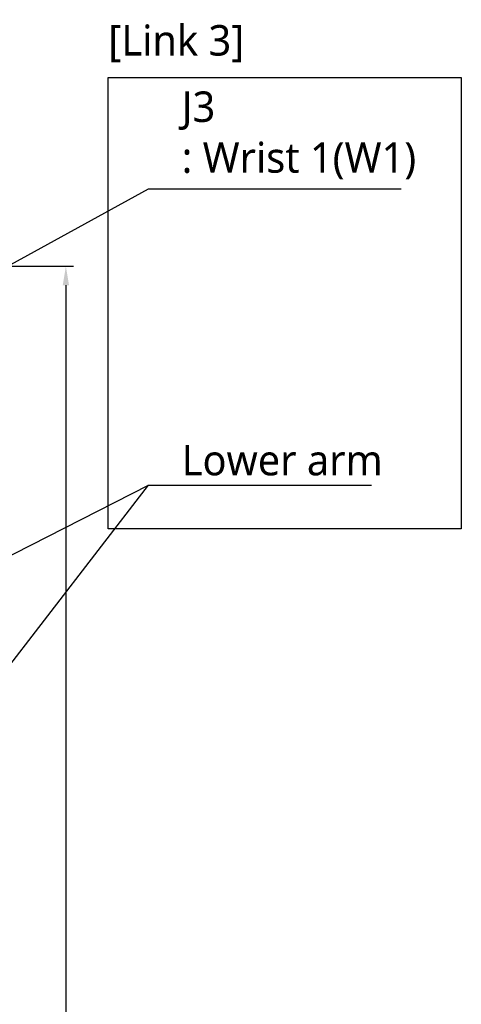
# Model space of a CAD drawing. Header units: millimetres. Extents: x 0 to 4378, y 0 to 2376.
# Tile 147 of 227: x 1915 to 2147, y 1369 to 1886. Entities that reach past the tile are written whole.
import ezdxf

# ---------------------------------------------------------------- set-up
doc = ezdxf.new("R2010")
doc.units = ezdxf.units.MM
doc.header["$LTSCALE"] = 0.2
doc.layers.add('05_Section Line', color=3, linetype='Continuous')
doc.styles.add('Rainbow-5.0 Style', font='malgunsl.ttf')
doc.dimstyles.new('Rainbow-5.0 Style', dxfattribs={"dimtxt": 4, "dimasz": 2.5, "dimexe": 1, "dimexo": 1, "dimgap": 1, "dimtad": 1, "dimdsep": 46, "dimtxsty": 'Rainbow-5.0 Style', "dimcen": 0, "dimclrd": 251, "dimclre": 251, "dimclrt": 7, "dimazin": 3, "dimtp": 0.1, "dimtm": 0.1, "dimtfac": 0.61, "dimtmove": 0, "dimatfit": 3, "dimfxl": 1, "dimlwd": -1, "dimlwe": -1, "dimarcsym": 1})

# ---------------------------------------------------------------- blocks, each defined once
blk = doc.blocks.new('*D128')
at = {"color": 251, "linetype": 'ByBlock', "transparency": 16777216}
for p, q in [((1638.55, 1756.68), (1943.4, 1756.68)), ((1939.4, 1746.68), (1939.4, 866.68)), ((1814.42, 856.68), (1943.4, 856.68))]:
    blk.add_line(p, q, dxfattribs=at)
at = {"color": 251, "transparency": 16777216}
for points in [[(1937.74, 1746.68), (1941.07, 1746.68), (1939.4, 1756.68)], [(1937.74, 866.68), (1941.07, 866.68), (1939.4, 856.68)]]:
    blk.add_solid(points, dxfattribs=at)
at = {"layer": 'Defpoints', "color": 0, "transparency": 16777216}
for p in [(1634.55, 1756.68), (1810.42, 856.68), (1939.4, 856.68)]:
    blk.add_point(p, dxfattribs=at)
at = {"color": 7, "transparency": 16777216, "insert": (1927.12, 1306.68), "char_height": 16, "attachment_point": 5, "rotation": 90, "style": 'Rainbow-5.0 Style'}
blk.add_mtext('900', dxfattribs=at)

msp = doc.modelspace()

# ---------------------------------------------------------------- linework, layer by layer
at = {"layer": '05_Section Line'}
msp.add_lwpolyline([(1961.655, 1855.714), (2146.873, 1855.714), (2146.873, 1618.875), (1961.655, 1618.875)], close=True, dxfattribs=at)

# ---------------------------------------------------------------- texts
at = {"color": 7, "char_height": 16, "attachment_point": 7, "style": 'Rainbow-5.0 Style'}
for s, insert in [('[Link 3]', (1961.655, 1863.738)), ('J3\\P: Wrist 1(W1)', (2000.178, 1802.22)), ('Lower arm', (2000.178, 1646.648))]:
    msp.add_mtext(s, dxfattribs=dict(at, insert=insert))

# ---------------------------------------------------------------- dimensions: what is measured, and where the dimension line sits
dim = msp.add_linear_dim(base=(1939.402, 856.684), p1=(1634.547, 1756.684), p2=(1810.421, 856.684), angle=90, dimstyle='Rainbow-5.0 Style', override={"dimscale": 4, "dimtol": 0, "dimlim": 0, "dimtp": 0.1, "dimtm": 0.1, "dimtfac": 0.61, "dimtdec": 2, "dimtolj": 0, "dimtzin": 8})
dim.commit()
dim.dimension.update_dxf_attribs({"geometry": '*D128', "text_midpoint": (1927.125, 1306.684)})

# ---------------------------------------------------------------- leaders
at = {"annotation_type": 0, "has_hookline": 1, "hookline_direction": 0}
for points, text_width in [([(1695.706, 1639.534), (1982.678, 1797.22), (1995.178, 1797.22)], 115.187), ([(1695.706, 1495.4), (1982.678, 1641.648), (1995.178, 1641.648)], 99.666)]:
    msp.add_leader(points, dimstyle='Rainbow-5.0 Style', override={"dimscale": 5, "dimgap": 1, "dimtad": 1}, dxfattribs=dict(at, text_width=text_width))
msp.add_leader([(1695.706, 1269.384), (1982.678, 1641.648)], dimstyle='Rainbow-5.0 Style', override={"dimscale": 5, "dimgap": 1, "dimtad": 1})

doc.saveas('drawing.dxf')
